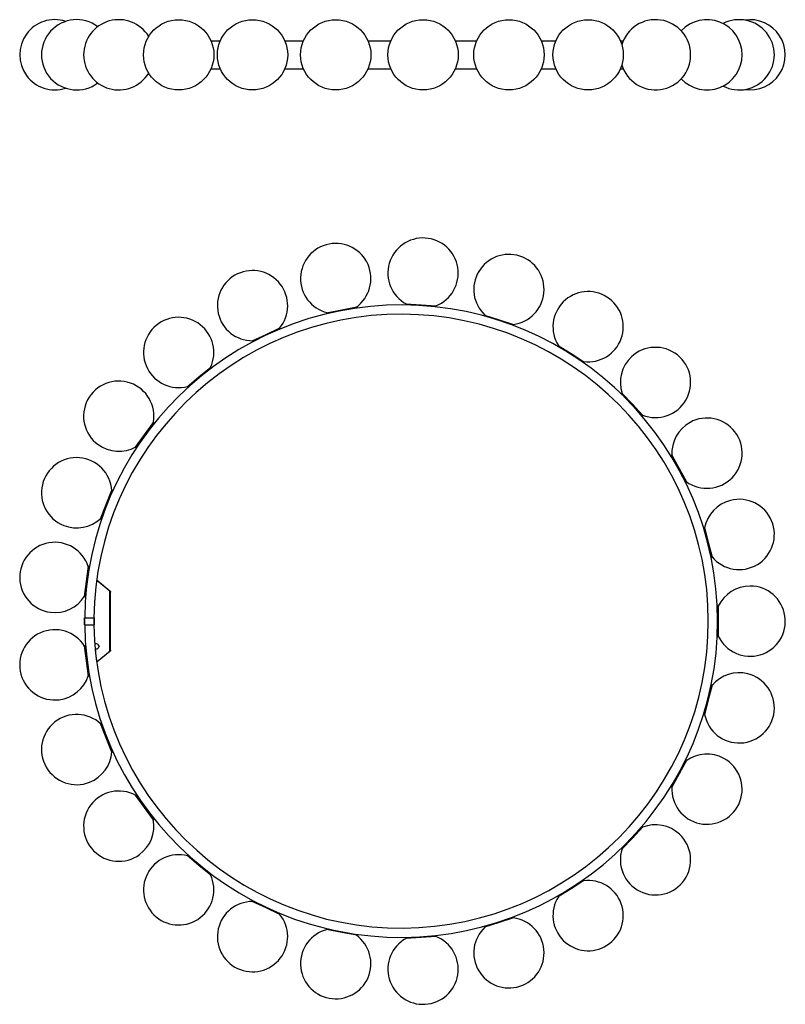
# Model space of a CAD drawing. Header units: millimetres. Extents: x 784 to 1872, y 1006 to 2408.
import ezdxf

# ---------------------------------------------------------------- set-up
doc = ezdxf.new("R2010")
doc.units = ezdxf.units.MM
doc.header["$LTSCALE"] = 10

msp = doc.modelspace()

# ---------------------------------------------------------------- linework, layer by layer
at = {"color": 7, "linetype": 'Continuous', "lineweight": 25}
for p, q in [((1055.7, 2377.7), (1069.1, 2377.7)), ((1160.7, 2377.7), (1187.4, 2377.7)), ((1279, 2377.7), (1311.5, 2377.7)), ((1403.2, 2377.7), (1433.7, 2377.7)), ((1525.4, 2377.7), (1546.3, 2377.7)), ((1637.9, 2377.7), (1642.1, 2377.7)), ((1055.7, 2337.7), (1069.1, 2337.7)), ((1160.7, 2337.7), (1187.4, 2337.7)), ((1279, 2337.7), (1311.5, 2337.7)), ((1403.2, 2337.7), (1433.7, 2337.7)), ((1525.4, 2337.7), (1546.3, 2337.7)), ((1637.9, 2337.7), (1642.1, 2337.7)), ((1220.3, 1990.7), (1241.7, 1994.7)), ((1220.3, 1990.7), (1220.5, 1989.7)), ((1263.2, 1997.8), (1220.5, 1989.7)), ((1228.5, 1991.2), (1228.6, 1991)), ((1241.7, 1994.7), (1263, 1998.8)), ((1255.2, 1996.1), (1255.2, 1996.3)), ((1263.2, 1997.8), (1263, 1998.8)), ((1332.8, 2003.2), (1332.7, 2002.2)), ((1376.2, 1999.5), (1332.7, 2002.2)), ((1332.8, 2003.2), (1354.5, 2001.8)), ((1340.9, 2001.7), (1340.9, 2001.5)), ((1354.5, 2001.8), (1376.2, 2000.5)), ((1368, 1999.8), (1368, 2000)), ((1376.2, 1999.5), (1376.2, 2000.5)), ((1444.9, 1987.4), (1444.6, 1986.4)), ((1485.9, 1973), (1444.6, 1986.4)), ((1444.9, 1987.4), (1465.6, 1980.6)), ((1452.3, 1983.9), (1452.3, 1983.7)), ((1465.6, 1980.6), (1486.2, 1973.9)), ((1154.3, 1968.2), (1114.9, 1949.6)), ((1134.2, 1959.8), (1153.8, 1969.1)), ((1146.9, 1964.5), (1146.9, 1964.7)), ((1154.3, 1968.2), (1153.8, 1969.1)), ((1478.1, 1975.3), (1478.1, 1975.5)), ((1485.9, 1973), (1486.2, 1973.9)), ((1114.5, 1950.5), (1134.2, 1959.8)), ((1114.5, 1950.5), (1114.9, 1949.6)), ((1122.3, 1953.1), (1122.4, 1952.9)), ((1549.5, 1944.2), (1548.9, 1943.3)), ((1585.7, 1920), (1548.9, 1943.3)), ((1549.5, 1944.2), (1567.8, 1932.5)), ((1555.9, 1938.9), (1555.8, 1938.8)), ((1567.8, 1932.5), (1586.2, 1920.9)), ((1578.6, 1924.2), (1578.8, 1924.4)), ((1585.7, 1920), (1586.2, 1920.9)), ((1056.1, 1912.3), (1022.6, 1884.6)), ((1038.7, 1899.2), (1055.5, 1913.1)), ((1049.9, 1906.9), (1049.8, 1907.1)), ((1056.1, 1912.3), (1055.5, 1913.1)), ((1022, 1885.4), (1038.7, 1899.2)), ((1022, 1885.4), (1022.6, 1884.6)), ((1028.9, 1889.8), (1029, 1889.7)), ((1640.1, 1876.3), (1639.3, 1875.6)), ((1669.1, 1843.9), (1639.3, 1875.6)), ((1640.1, 1876.3), (1655, 1860.5)), ((1644.9, 1869.7), (1644.8, 1869.5)), ((1655, 1860.5), (1669.8, 1844.6)), ((1663.4, 1849.7), (1663.5, 1849.9)), ((1669.1, 1843.9), (1669.8, 1844.6)), ((974.9, 1833.8), (949.3, 1798.6)), ((961.3, 1816.8), (974.1, 1834.4)), ((970.3, 1827.1), (970.1, 1827.2)), ((974.9, 1833.8), (974.1, 1834.4)), ((948.5, 1799.2), (961.3, 1816.8)), ((948.5, 1799.2), (949.3, 1798.6)), ((954.2, 1805.2), (954.3, 1805.1)), ((1710.9, 1788.1), (1710.1, 1787.6)), ((1731, 1749.4), (1710.1, 1787.6)), ((1710.9, 1788.1), (1721.4, 1769)), ((1714, 1780.4), (1713.8, 1780.3)), ((1721.4, 1769), (1731.9, 1749.9)), ((1726.9, 1756.5), (1727.1, 1756.6)), ((915.8, 1737.6), (899.8, 1697.2)), ((906.9, 1717.7), (914.9, 1738)), ((915.8, 1737.6), (914.9, 1738)), ((1731, 1749.4), (1731.9, 1749.9)), ((913, 1729.9), (912.8, 1730)), ((898.9, 1697.5), (906.9, 1717.7)), ((898.9, 1697.5), (899.8, 1697.2)), ((902.8, 1704.8), (903, 1704.7)), ((1757.6, 1684.9), (1756.6, 1684.7)), ((1767.5, 1642.6), (1756.6, 1684.7)), ((1757.6, 1684.9), (1763, 1663.9)), ((1758.7, 1676.8), (1758.5, 1676.7)), ((1763, 1663.9), (1768.4, 1642.8)), ((1765.2, 1650.5), (1765.4, 1650.5)), ((1767.5, 1642.6), (1768.4, 1642.8)), ((882.5, 1629.7), (877, 1586.5)), ((878.7, 1608.2), (881.5, 1629.8)), ((882.5, 1629.7), (881.5, 1629.8)), ((881.6, 1621.5), (881.4, 1621.6)), ((876, 1586.7), (878.7, 1608.2)), ((894.2, 1609.3), (893.2, 1609.3)), ((893.6, 1609.3), (894.1, 1609.9)), ((894.1, 1609.9), (912.5, 1594.4)), ((911.8, 1594.4), (894.2, 1609.3)), ((876, 1586.7), (877, 1586.5)), ((878, 1594.7), (878.2, 1594.7)), ((911.8, 1509), (911.8, 1594.4)), ((912.3, 1594.1), (912.5, 1594.4)), ((912.9, 1593.9), (912.6, 1594.3)), ((912.8, 1593.8), (912.9, 1593.5)), ((913.1, 1510.2), (913.1, 1593.2)), ((1777.2, 1573.5), (1776.2, 1573.5)), ((1776.2, 1530), (1776.2, 1573.5)), ((1777.2, 1573.5), (1777.2, 1551.7)), ((875.9, 1546.3), (875.9, 1556.3)), ((875.9, 1556.3), (876.4, 1556.3)), ((876.4, 1546.3), (876.4, 1556.3)), ((876.4, 1556.3), (889.6, 1556.3)), ((889.6, 1546.3), (889.6, 1556.3)), ((889.6, 1556.3), (890.1, 1556.3)), ((890.1, 1546.3), (890.1, 1556.3)), ((1776.2, 1565.3), (1776, 1565.3)), ((875.9, 1546.3), (876.4, 1546.3)), ((876.4, 1546.3), (889.6, 1546.3)), ((889.6, 1546.3), (890.1, 1546.3)), ((1777.2, 1551.7), (1777.2, 1530)), ((1776, 1538.2), (1776.2, 1538.2)), ((1776.2, 1530), (1777.2, 1530)), ((877, 1516.9), (876, 1516.8)), ((878.7, 1495.2), (876, 1516.8)), ((877, 1516.9), (882.5, 1473.7)), ((891, 1519.4), (891, 1519.4)), ((893, 1519.2), (891.6, 1519.2)), ((897.1, 1515.9), (896.5, 1516.1)), ((896.5, 1515.3), (897.1, 1515.5)), ((878.2, 1508.8), (878, 1508.8)), ((892.3, 1512.2), (893, 1512.2)), ((912.5, 1509), (894.1, 1493.6)), ((894.2, 1494.1), (911.8, 1509)), ((912.3, 1509.3), (912.5, 1509)), ((912.6, 1509.1), (912.9, 1509.6)), ((912.9, 1510), (912.8, 1509.6)), ((881.5, 1473.6), (878.7, 1495.2)), ((893.2, 1494.1), (894.2, 1494.1)), ((893.6, 1494.1), (894.1, 1493.6)), ((881.4, 1481.9), (881.6, 1481.9)), ((881.5, 1473.6), (882.5, 1473.7)), ((1756.6, 1418.7), (1767.5, 1460.9)), ((1768.4, 1460.6), (1763, 1439.6)), ((1768.4, 1460.6), (1767.5, 1460.9)), ((1765.4, 1452.9), (1765.2, 1453)), ((1763, 1439.6), (1757.6, 1418.5)), ((1756.6, 1418.7), (1757.6, 1418.5)), ((1758.5, 1426.7), (1758.7, 1426.7)), ((899.8, 1406.3), (898.9, 1405.9)), ((906.9, 1385.7), (898.9, 1405.9)), ((899.8, 1406.3), (915.8, 1365.8)), ((903, 1398.7), (902.8, 1398.7)), ((914.9, 1365.5), (906.9, 1385.7)), ((912.8, 1373.5), (913, 1373.5)), ((914.9, 1365.5), (915.8, 1365.8)), ((1710.1, 1315.9), (1731, 1354)), ((1731.9, 1353.5), (1721.4, 1334.4)), ((1727.1, 1346.8), (1726.9, 1346.9)), ((1731.9, 1353.5), (1731, 1354)), ((1721.4, 1334.4), (1710.9, 1315.4)), ((1713.8, 1323.2), (1714, 1323)), ((949.3, 1304.8), (948.5, 1304.2)), ((961.3, 1286.6), (948.5, 1304.2)), ((949.3, 1304.8), (974.9, 1269.6)), ((1710.1, 1315.9), (1710.9, 1315.4)), ((954.3, 1298.3), (954.2, 1298.2)), ((974.1, 1269), (961.3, 1286.6)), ((970.1, 1276.2), (970.3, 1276.4)), ((974.1, 1269), (974.9, 1269.6)), ((1639.3, 1227.8), (1669.1, 1259.5)), ((1669.8, 1258.8), (1655, 1243)), ((1663.5, 1253.6), (1663.4, 1253.7)), ((1669.8, 1258.8), (1669.1, 1259.5)), ((1655, 1243), (1640.1, 1227.1)), ((1644.8, 1233.9), (1644.9, 1233.8)), ((1639.3, 1227.8), (1640.1, 1227.1)), ((1022.6, 1218.9), (1022, 1218.1)), ((1038.7, 1204.2), (1022, 1218.1)), ((1022.6, 1218.9), (1056.1, 1191.1)), ((1029, 1213.8), (1028.9, 1213.6)), ((1055.5, 1190.4), (1038.7, 1204.2)), ((1049.8, 1196.3), (1049.9, 1196.5)), ((1055.5, 1190.4), (1056.1, 1191.1)), ((1548.9, 1160.1), (1585.7, 1183.4)), ((1586.2, 1182.6), (1567.8, 1170.9)), ((1578.8, 1179), (1578.6, 1179.2)), ((1586.2, 1182.6), (1585.7, 1183.4)), ((1567.8, 1170.9), (1549.5, 1159.3)), ((1555.8, 1164.7), (1555.9, 1164.5)), ((1114.9, 1153.8), (1114.5, 1152.9)), ((1134.2, 1143.6), (1114.5, 1152.9)), ((1114.9, 1153.8), (1154.3, 1135.3)), ((1122.4, 1150.5), (1122.3, 1150.3)), ((1548.9, 1160.1), (1549.5, 1159.3)), ((1153.8, 1134.4), (1134.2, 1143.6)), ((1146.9, 1138.8), (1146.9, 1139)), ((1153.8, 1134.4), (1154.3, 1135.3)), ((1444.6, 1117), (1485.9, 1130.5)), ((1465.6, 1122.8), (1444.9, 1116.1)), ((1486.2, 1129.5), (1465.6, 1122.8)), ((1478.1, 1127.9), (1478.1, 1128.1)), ((1486.2, 1129.5), (1485.9, 1130.5)), ((1220.5, 1113.8), (1220.3, 1112.8)), ((1241.7, 1108.7), (1220.3, 1112.8)), ((1220.5, 1113.8), (1263.2, 1105.6)), ((1228.6, 1112.4), (1228.5, 1112.2)), ((1263, 1104.6), (1241.7, 1108.7)), ((1255.2, 1107.1), (1255.2, 1107.4)), ((1444.6, 1117), (1444.9, 1116.1)), ((1452.3, 1119.8), (1452.3, 1119.6)), ((1263, 1104.6), (1263.2, 1105.6)), ((1332.7, 1101.2), (1376.2, 1104)), ((1332.7, 1101.2), (1332.8, 1100.2)), ((1354.5, 1101.6), (1332.8, 1100.2)), ((1340.9, 1102), (1340.9, 1101.8)), ((1376.2, 1103), (1354.5, 1101.6)), ((1368, 1103.5), (1368, 1103.7)), ((1376.2, 1103), (1376.2, 1104))]:
    msp.add_line(p, q, dxfattribs=at)
for centre in [(1009.9, 2357.7), (1114.9, 2357.7), (1233.2, 2357.7), (1357.4, 2357.7), (1479.5, 2357.7), (1592.1, 2357.7)]:
    msp.add_circle(centre, 50, dxfattribs=at)
for centre, radius, start, end in [((833.8, 2357.7), 50, 71.9794, 288.0206), ((864.8, 2357.7), 50, 53.1816, 306.8184), ((924.7, 2357.7), 50, 31.6197, 180), ((1687.9, 2357.7), 50, 196.5674, 163.4326), ((1761.1, 2357.7), 50, 223.0146, 136.9854), ((1806.9, 2357.7), 50, 242.7463, 117.2537), ((1822.5, 2357.7), 50, 261.0305, 98.9695), ((924.7, 2357.7), 50, 180, 328.3803), ((1233.2, 2039.2), 50, 305.9507, 255.6493), ((1357.4, 2047), 50, 291.5507, 241.2493), ((1479.5, 2023.7), 50, 277.1507, 226.8493), ((1114.9, 2000.7), 50, 320.3507, 270.0493), ((1592.1, 1970.7), 50, 262.7507, 212.4493), ((1326.2, 1551.7), 450, 180.6866, 179.4134), ((1326.2, 1551.7), 436.8, 180.7059, 179.3941), ((1009.9, 1934.1), 50, 334.7507, 284.4493), ((1687.9, 1891.4), 50, 248.3507, 133.2), ((1687.9, 1891.4), 50, 133.2, 198.0493), ((924.7, 1843.4), 50, 349.1507, 234), ((1761.1, 1790.8), 50, 233.9507, 118.8), ((1761.1, 1790.8), 50, 118.8, 183.6493), ((924.7, 1843.4), 50, 234, 298.8493), ((864.8, 1734.4), 50, 3.5507, 248.4), ((1806.9, 1675.1), 50, 104.4, 169.2493), ((1806.9, 1675.1), 50, 219.5507, 104.4), ((864.8, 1734.4), 50, 248.4, 313.2493), ((833.8, 1613.9), 50, 17.9507, 262.8), ((1822.5, 1551.7), 50, 205.1507, 90), ((1822.5, 1551.7), 50, 90, 154.8493), ((833.8, 1613.9), 50, 262.8, 327.6493), ((911.6, 1593.2), 1.5, 45.388, 50), ((833.8, 1489.5), 50, 32.3507, 277.2), ((891.6, 1520.2), 1, 184.1128, 270), ((893, 1515.7), 3.5, 6.5624, 90), ((893, 1515.7), 3.5, 270, 353.4376), ((897, 1515.7), 0.2, 290.459, 69.541), ((892.3, 1511.2), 1, 90, 185.2908), ((1329.6, 1551.7), 440.2, 185.2908, 187.5173), ((911.6, 1510.2), 1.5, 310, 314.612), ((833.8, 1489.5), 50, 277.2, 342.0493), ((1806.9, 1428.3), 50, 190.7507, 75.6), ((1806.9, 1428.3), 50, 75.6, 140.4493), ((864.8, 1369), 50, 46.7507, 291.6), ((864.8, 1369), 50, 291.6, 356.4493), ((1761.1, 1312.6), 50, 61.2, 126.0493), ((1761.1, 1312.6), 50, 176.3507, 61.2), ((924.7, 1260), 50, 61.1507, 306), ((924.7, 1260), 50, 306, 10.8493), ((1687.9, 1212), 50, 46.8, 111.6493), ((1687.9, 1212), 50, 161.9507, 46.8), ((1009.9, 1169.3), 50, 75.5507, 25.2493), ((1592.1, 1132.7), 50, 147.5507, 97.2493), ((1114.9, 1102.7), 50, 89.9507, 39.6493), ((1479.5, 1079.7), 50, 133.1507, 82.8493), ((1233.2, 1064.3), 50, 104.3507, 54.0493), ((1357.4, 1056.4), 50, 118.7507, 68.4493)]:
    msp.add_arc(centre, radius, start, end, dxfattribs=at)
for points, knots in [([(911.8, 1594.4), (911.9, 1594.4), (912.1, 1594.3), (912.4, 1594.1), (912.6, 1594), (912.7, 1593.9), (912.8, 1593.8)], [0, 0, 0, 0, 0.25, 0.5, 0.75, 1, 1, 1, 1]), ([(913.1, 1593.2), (913.1, 1593.3), (913.1, 1593.3), (913.1, 1593.4), (913, 1593.6), (913, 1593.7), (913, 1593.8), (912.9, 1593.9)], [0, 0, 0, 0, 0.119713, 0.272855, 0.52363, 0.758913, 1, 1, 1, 1]), ([(912.9, 1593.5), (912.9, 1593.5), (912.9, 1593.4), (912.9, 1593.4), (912.9, 1593.4), (913, 1593.4), (913, 1593.3), (913, 1593.3), (913.1, 1593.3), (913.1, 1593.2)], [0, 0, 0, 0, 0.0549075, 0.1074909, 0.1375502, 0.170044, 0.2495896, 0.5029195, 1, 1, 1, 1]), ([(912.8, 1509.6), (912.7, 1509.6), (912.6, 1509.5), (912.4, 1509.3), (912.1, 1509.2), (911.9, 1509.1), (911.8, 1509)], [0, 0, 0, 0, 0.25, 0.5, 0.75, 1, 1, 1, 1]), ([(913.1, 1510.2), (913.1, 1510.2), (913, 1510.2), (913, 1510.1), (913, 1510.1), (912.9, 1510.1), (912.9, 1510), (912.9, 1510), (912.9, 1510), (912.9, 1510)], [0, 0, 0, 0, 0.497081, 0.750411, 0.829957, 0.86245, 0.89251, 0.945093, 1, 1, 1, 1]), ([(912.9, 1509.6), (913, 1509.6), (913, 1509.7), (913, 1509.9), (913.1, 1510), (913.1, 1510.1), (913.1, 1510.2), (913.1, 1510.2), (913.1, 1510.2)], [0, 0, 0, 0, 0.2552022, 0.4323616, 0.7023188, 0.8477528, 0.9721051, 1, 1, 1, 1])]:
    msp.add_open_spline(points, degree=3, knots=knots, dxfattribs=at)

doc.saveas('drawing.dxf')
